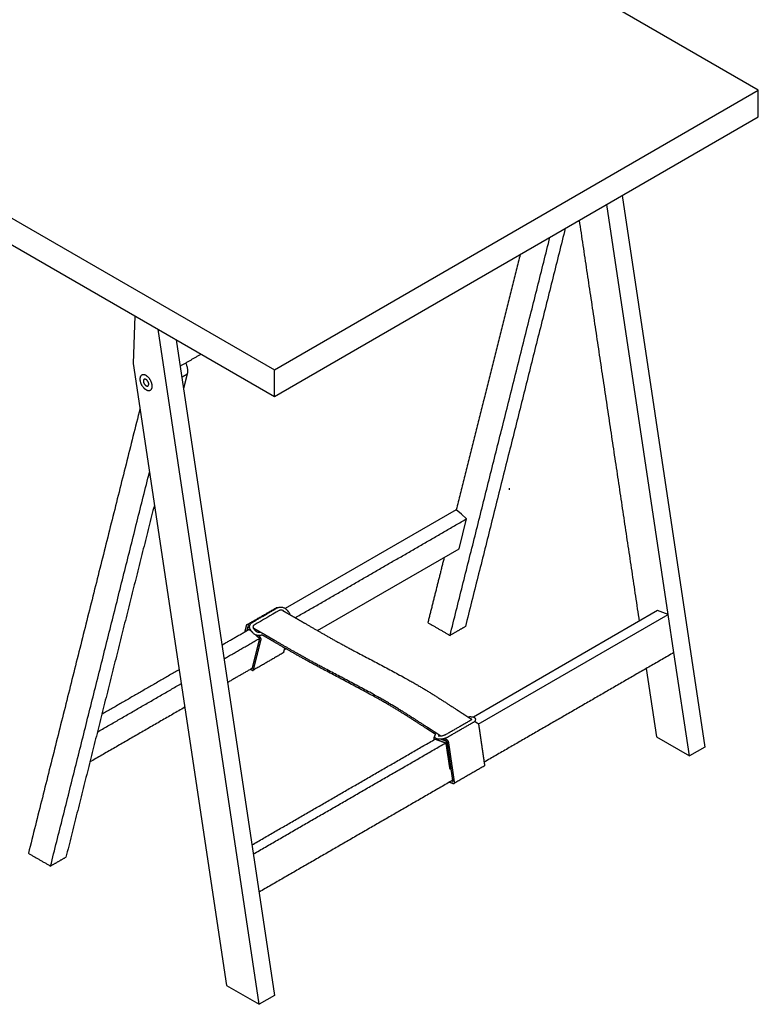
# Model space of a CAD drawing. Header units: millimetres. Extents: x -2948 to 2948, y -431 to 941.
# Tile 2 of 5: x -2263 to -1583, y -431 to 475. Entities that reach past the tile are written whole.
import ezdxf

# ---------------------------------------------------------------- set-up
doc = ezdxf.new("R2010")
doc.units = ezdxf.units.MM
doc.layers.add('Make2D$Visible$Courbes', color=7, linetype='Continuous', true_color=0x000000)
doc.layers.add('Make2D$Visible$Tangentes', color=7, linetype='Continuous', true_color=0x000000)

msp = doc.modelspace()

# ---------------------------------------------------------------- linework, layer by layer
at = {"layer": 'Make2D$Visible$Courbes', "color": 18, "lineweight": -3, "true_color": 0x000000}
msp.add_lwpolyline([(-2028.85, 153.04), (-1583.37, 410.24), (-2502.61, 940.96), (-2948.09, 683.77)], close=True, dxfattribs=at)
for points in [[(-2948.09, 683.77), (-2948.09, 659.27), (-2028.85, 128.55), (-1583.37, 385.75), (-1583.37, 410.24)], [(-1708.75, 313.36), (-1632.71, -194.17), (-1646.85, -202.34), (-1661.09, -107.27), (-1666.36, -72.15), (-1722.89, 305.2)], [(-2157.26, 202.69), (-2158.79, 158.71), (-2073.06, -413.51), (-2042.83, -430.96)], [(-2119.1, 180.66), (-2028.69, -422.79), (-2042.83, -430.96), (-2135.92, 190.37)], [(-1989.13, -87.03), (-1858.85, -11.81), (-1851.9, 15.84), (-1856.7, 20.02), (-1861.5, 24.19), (-2018.87, -66.67)], [(-1841.13, -173.05), (-1666.36, -72.15), (-1671.22, -70.4), (-1676.08, -68.66), (-1845.66, -166.56)], [(-1686.51, -121.95), (-1677.08, -184.89), (-1646.85, -202.34)]]:
    msp.add_lwpolyline(points, dxfattribs=at)
for points, degree in [([(-1748.3, 290.52), (-1720.67, 106.04), (-1693.03, -78.44)], 2), ([(-1761.02, 283.18), (-1807.02, 99.93), (-1853.01, -83.32)], 2), ([(-1867.15, -91.48), (-1821.16, 91.77), (-1775.16, 275.02)], 2), ([(-1802.51, 259.23), (-1832.01, 141.71), (-1861.5, 24.19)], 2), ([(-2115.47, 156.41), (-2105.87, 161.94), (-2096.28, 167.48)], 2), ([(-2109.08, 149.15), (-2110.74, 142.54), (-2112.4, 135.92)], 2), ([(-2028.85, 128.55), (-2028.85, 140.8), (-2028.85, 153.04)], 2), ([(-2152.57, 117.2), (-2203.92, -87.39), (-2255.27, -291.98)], 2), ([(-2234.85, -303.77), (-2189.34, -122.45), (-2143.83, 58.86)], 2), ([(-1812.38, 42.39), (-1812.38, 43.21), (-1812.38, 44.02)], 2), ([(-2139.31, 28.69), (-2180.01, -133.46), (-2220.7, -295.61)], 2), ([(-2009.61, -75.21), (-1930.76, -29.68), (-1851.9, 15.84)], 2), ([(-1872.52, -19.7), (-1880.05, -49.7), (-1887.57, -79.69)], 2), ([(-2054.3, -81.7), (-2040.53, -73.75), (-2026.75, -65.8)], 2), ([(-2049.21, -79.47), (-2037.66, -72.8), (-2026.11, -66.12)], 2), ([(-2024.36, -68.55), (-2032.07, -73), (-2039.78, -77.46), (-2047.49, -81.91)], 3), ([(-2025.75, -65.89), (-2025.75, -65.9), (-2025.74, -65.9), (-2025.74, -65.9), (-2025.74, -65.91), (-2025.73, -65.91), (-2025.73, -65.91), (-2025.72, -65.91), (-2025.72, -65.92), (-2025.71, -65.92)], 9), ([(-2021.35, -68.44), (-2019.08, -69.75), (-2016.81, -71.06), (-2014.54, -72.37), (-2012.27, -73.68), (-2010, -74.99), (-2007.73, -76.3), (-2005.46, -77.61), (-2003.19, -78.92), (-2000.92, -80.23)], 9), ([(-2017.31, -68.02), (-2016.66, -68.75), (-2016, -69.48)], 2), ([(-2000.92, -80.23), (-1988.44, -87.44), (-1975.95, -94.65), (-1963.47, -101.85), (-1950.98, -109.06), (-1910.8, -127.53), (-1898.39, -135.57), (-1885.97, -143.61), (-1873.55, -151.65), (-1861.13, -159.7)], 9), ([(-1887.57, -79.69), (-1877.36, -85.59), (-1867.15, -91.48)], 2), ([(-2077.01, -100.23), (-2064.54, -93.03), (-2052.06, -85.83)], 2), ([(-2054.7, -82.26), (-2054.87, -82.92), (-2055.03, -83.58), (-2055.19, -84.24), (-2055.35, -84.9), (-2055.51, -85.56), (-2055.67, -86.22), (-2055.83, -86.88), (-2055.99, -87.53), (-2056.15, -88.19)], 9), ([(-2053.4, -83.72), (-2053.49, -84.09), (-2053.58, -84.47), (-2053.67, -84.84), (-2053.76, -85.21), (-2053.85, -85.58), (-2053.94, -85.96), (-2054.04, -86.33), (-2054.13, -86.7), (-2054.22, -87.08)], 9), ([(-2053.44, -84.64), (-2053.5, -84.9), (-2053.57, -85.16), (-2053.63, -85.41), (-2053.7, -85.67), (-2053.76, -85.93), (-2053.83, -86.19), (-2053.89, -86.45), (-2053.96, -86.7), (-2054.02, -86.96)], 9), ([(-2051.55, -82.84), (-2051.75, -82.73), (-2051.95, -82.62), (-2052.14, -82.5), (-2052.34, -82.39), (-2052.54, -82.27), (-2052.74, -82.16), (-2052.94, -82.04), (-2053.13, -81.93), (-2053.33, -81.82)], 9), ([(-2051.52, -84.49), (-2051.69, -84.4), (-2051.86, -84.3), (-2052.03, -84.2), (-2052.2, -84.1), (-2052.37, -84), (-2052.54, -83.9), (-2052.71, -83.81), (-2052.88, -83.71), (-2053.05, -83.61)], 9), ([(-2052.64, -83.85), (-2052.63, -83.85), (-2052.63, -83.85)], 2), ([(-2052.06, -85.83), (-2052.07, -85.83), (-2052.07, -85.83), (-2052.07, -85.83), (-2052.07, -85.83), (-2052.07, -85.83), (-2052.07, -85.83), (-2052.07, -85.83), (-2052.07, -85.83), (-2052.07, -85.83)], 9), ([(-2052.07, -85.83), (-2051.8, -86.07), (-2051.53, -86.3), (-2051.26, -86.54), (-2050.99, -86.77), (-2050.72, -87.01), (-2050.45, -87.24), (-2050.18, -87.47), (-2049.91, -87.71), (-2049.64, -87.94)], 9), ([(-2051.49, -84.65), (-2051.52, -84.63), (-2051.54, -84.6), (-2051.57, -84.58), (-2051.59, -84.56), (-2051.62, -84.54), (-2051.64, -84.52), (-2051.67, -84.49), (-2051.69, -84.47), (-2051.72, -84.45)], 9), ([(-2048.67, -89.02), (-2049.32, -88.3), (-2049.96, -87.58)], 2), ([(-2048.35, -82.79), (-2048.35, -82.79), (-2048.35, -82.79), (-2048.35, -82.79)], 3), ([(-2028.5, -96.15), (-2030.69, -94.89), (-2032.88, -93.62), (-2035.07, -92.36), (-2037.26, -91.09), (-2039.45, -89.83), (-2041.64, -88.57), (-2043.83, -87.3), (-2046.02, -86.04), (-2048.21, -84.77)], 9), ([(-2047.67, -85.54), (-2047.02, -86.28), (-2046.36, -87.01)], 2), ([(-1853.01, -83.32), (-1860.08, -87.4), (-1867.15, -91.48)], 2), ([(-2075.1, -113.02), (-2058.78, -103.6), (-2042.47, -94.18)], 2), ([(-2042.47, -94.18), (-2043.24, -97.25), (-2044.01, -100.32), (-2044.78, -103.4), (-2045.55, -106.47), (-2046.32, -109.54), (-2047.1, -112.61), (-2047.87, -115.69), (-2048.64, -118.76), (-2049.41, -121.83)], 9), ([(-2048.04, -123.02), (-2047.27, -119.95), (-2046.5, -116.88), (-2045.72, -113.81), (-2044.95, -110.73), (-2044.18, -107.66), (-2043.41, -104.59), (-2042.64, -101.52), (-2041.87, -98.44), (-2041.1, -95.37)], 9), ([(-2046.3, -90.85), (-2045.87, -91.22), (-2045.45, -91.59), (-2045.02, -91.96), (-2044.6, -92.33), (-2044.17, -92.7), (-2043.74, -93.07), (-2043.32, -93.44), (-2042.89, -93.81), (-2042.47, -94.18)], 9), ([(-2042.12, -92.8), (-2042.26, -92.67), (-2042.41, -92.55), (-2042.55, -92.42), (-2042.69, -92.3), (-2042.84, -92.17), (-2042.98, -92.05), (-2043.13, -91.92), (-2043.27, -91.8), (-2043.41, -91.67)], 9), ([(-2028.5, -97.78), (-2029.79, -97.04), (-2031.08, -96.29), (-2032.37, -95.55), (-2033.66, -94.8), (-2034.95, -94.06), (-2036.24, -93.31), (-2037.53, -92.57), (-2038.83, -91.82), (-2040.12, -91.08)], 9), ([(-1888.71, -175.62), (-1901.12, -167.57), (-1913.54, -159.53), (-1925.96, -151.49), (-1938.38, -143.45), (-1978.56, -124.98), (-1991.05, -117.78), (-2003.53, -110.57), (-2016.02, -103.36), (-2028.5, -96.15)], 9), ([(-1888.79, -177.2), (-1901.2, -169.16), (-1913.61, -161.12), (-1926.03, -153.09), (-1938.44, -145.05), (-1978.59, -126.6), (-1991.07, -119.4), (-2003.55, -112.19), (-2016.02, -104.99), (-2028.5, -97.78)], 9), ([(-2020.83, -107.64), (-2034.62, -115.6), (-2048.41, -123.56)], 2), ([(-2019.44, -103.02), (-2019.55, -103.47), (-2019.66, -103.93), (-2019.78, -104.38), (-2019.89, -104.83), (-2020.01, -105.29), (-2020.12, -105.74), (-2020.23, -106.2), (-2020.35, -106.65), (-2020.46, -107.1)], 9), ([(-2018.13, -103.77), (-2019, -104.28), (-2019.88, -104.78)], 2), ([(-1661.09, -107.27), (-1748.44, -157.71), (-1835.79, -208.14)], 2), ([(-2116.57, -123.07), (-2152.14, -143.61), (-2187.71, -164.15)], 2), ([(-2049.41, -121.83), (-2060.62, -128.31), (-2071.84, -134.78)], 2), ([(-2050.57, -122.5), (-2050.48, -122.58), (-2050.39, -122.66), (-2050.3, -122.74), (-2050.21, -122.82), (-2050.12, -122.9), (-2050.03, -122.98), (-2049.94, -123.06), (-2049.85, -123.14), (-2049.76, -123.22)], 9), ([(-2191.78, -180.39), (-2153.22, -158.12), (-2114.65, -135.85)], 2), ([(-2111.39, -157.62), (-2155.06, -182.83), (-2198.72, -208.04)], 2), ([(-1861.13, -159.7), (-1859.57, -160.7), (-1858.01, -161.71), (-1856.46, -162.72), (-1854.9, -163.73), (-1853.34, -164.74), (-1851.78, -165.75), (-1850.23, -166.76), (-1848.67, -167.76), (-1847.11, -168.77)], 9), ([(-1870.72, -182.43), (-1859.16, -175.76), (-1847.61, -169.09)], 2), ([(-1846.08, -171.75), (-1857.64, -178.42), (-1869.21, -185.1)], 2), ([(-1847.75, -166.27), (-1847.08, -166.34), (-1846.41, -166.42)], 2), ([(-1844.46, -170.49), (-1844.19, -170.66), (-1843.92, -170.84), (-1843.65, -171.01), (-1843.39, -171.18), (-1843.12, -171.36), (-1842.85, -171.53), (-1842.58, -171.7), (-1842.32, -171.88), (-1842.05, -172.05)], 9), ([(-1880.33, -182.68), (-1881.27, -182.07), (-1882.21, -181.46), (-1883.15, -180.85), (-1884.09, -180.24), (-1885.03, -179.63), (-1885.97, -179.02), (-1886.91, -178.42), (-1887.85, -177.81), (-1888.79, -177.2)], 9), ([(-1875.82, -183.96), (-1877.25, -183.03), (-1878.69, -182.11), (-1880.12, -181.18), (-1881.55, -180.25), (-1882.98, -179.33), (-1884.41, -178.4), (-1885.84, -177.47), (-1887.27, -176.54), (-1888.71, -175.62)], 9), ([(-1840.74, -174.14), (-1840.16, -178.18), (-1839.57, -182.23), (-1838.98, -186.28), (-1838.39, -190.32), (-1837.8, -194.37), (-1837.21, -198.41), (-1836.62, -202.46), (-1836.03, -206.5), (-1835.44, -210.55)], 9), ([(-2049.45, -284.22), (-1965.12, -235.53), (-1880.79, -186.84)], 2), ([(-1882.18, -186.35), (-1882.16, -186.48), (-1882.14, -186.61), (-1882.12, -186.75), (-1882.1, -186.88), (-1882.08, -187.01), (-1882.06, -187.15), (-1882.04, -187.28), (-1882.02, -187.41), (-1882, -187.54)], 9), ([(-1881.76, -185.1), (-1881.44, -184.91), (-1881.12, -184.73)], 2), ([(-1881.01, -185.2), (-1881.03, -185.16), (-1881.04, -185.12), (-1881.05, -185.07)], 3), ([(-1880.79, -186.84), (-1879.71, -187.23), (-1878.63, -187.62), (-1877.55, -188.01), (-1876.47, -188.4), (-1875.39, -188.78), (-1874.3, -189.17), (-1873.22, -189.56), (-1872.14, -189.95), (-1871.06, -190.33)], 9), ([(-1877.12, -187), (-1877.79, -186.92), (-1878.46, -186.84)], 2), ([(-1878.11, -183.79), (-1877.44, -183.87), (-1876.77, -183.95)], 2), ([(-1871.33, -188.58), (-1871.81, -188.41), (-1872.29, -188.23), (-1872.77, -188.06), (-1873.25, -187.89), (-1873.73, -187.71), (-1874.22, -187.54), (-1874.7, -187.37), (-1875.18, -187.2), (-1875.66, -187.02)], 9), ([(-1869.99, -189.37), (-1870.43, -189.09), (-1870.87, -188.8), (-1871.31, -188.52), (-1871.75, -188.23), (-1872.19, -187.95), (-1872.64, -187.66), (-1873.08, -187.37), (-1873.52, -187.09), (-1873.96, -186.8)], 9), ([(-1869.63, -187.97), (-1869.91, -187.79), (-1870.18, -187.61), (-1870.46, -187.43), (-1870.74, -187.25), (-1871.02, -187.07), (-1871.3, -186.89), (-1871.58, -186.71), (-1871.86, -186.53), (-1872.14, -186.35)], 9), ([(-1864.47, -225.53), (-1865.05, -221.57), (-1865.63, -217.61), (-1866.2, -213.65), (-1866.78, -209.69), (-1867.36, -205.73), (-1867.93, -201.77), (-1868.51, -197.81), (-1869.09, -193.86), (-1869.66, -189.9)], 9), ([(-1863.02, -226.47), (-1863.61, -222.42), (-1864.2, -218.38), (-1864.79, -214.33), (-1865.38, -210.29), (-1865.96, -206.24), (-1866.55, -202.2), (-1867.14, -198.15), (-1867.73, -194.11), (-1868.32, -190.06)], 9), ([(-2048.19, -292.6), (-1959.63, -241.47), (-1871.06, -190.33)], 2), ([(-1871.06, -190.33), (-1870.67, -192.96), (-1870.27, -195.59), (-1869.88, -198.22), (-1869.49, -200.85), (-1869.09, -203.48), (-1868.7, -206.11), (-1868.3, -208.74), (-1867.91, -211.37), (-1867.52, -214)], 9), ([(-1866.13, -214.5), (-1866.52, -211.87), (-1866.92, -209.24), (-1867.31, -206.61), (-1867.7, -203.98), (-1868.1, -201.35), (-1868.49, -198.72), (-1868.88, -196.09), (-1869.28, -193.46), (-1869.67, -190.83)], 9), ([(-1867.52, -214), (-1867.36, -214.06), (-1867.21, -214.11), (-1867.05, -214.17), (-1866.9, -214.22), (-1866.75, -214.28), (-1866.59, -214.33), (-1866.44, -214.39), (-1866.28, -214.45), (-1866.13, -214.5)], 9), ([(-1866.08, -214.47), (-1866.1, -214.49), (-1866.13, -214.5)], 2), ([(-1865.81, -216.36), (-1865.81, -216.36), (-1865.81, -216.36)], 2), ([(-1835.83, -211.77), (-1849.62, -219.73), (-1863.41, -227.69)], 2), ([(-1864.58, -224.76), (-1953.76, -276.24), (-2042.93, -327.73)], 2), ([(-1867.57, -226.49), (-1867.19, -226.62), (-1866.81, -226.76), (-1866.43, -226.9), (-1866.05, -227.03), (-1865.67, -227.17), (-1865.29, -227.31), (-1864.91, -227.44), (-1864.53, -227.58), (-1864.15, -227.72)], 9), ([(-1864.76, -225.84), (-1864.87, -225.8), (-1864.99, -225.75), (-1865.1, -225.71), (-1865.22, -225.67), (-1865.34, -225.63), (-1865.45, -225.59), (-1865.57, -225.55), (-1865.68, -225.5), (-1865.8, -225.46)], 9), ([(-1864.47, -225.67), (-1864.61, -225.76), (-1864.76, -225.84)], 2), ([(-2255.27, -291.98), (-2245.06, -297.88), (-2234.85, -303.77)], 2), ([(-2220.7, -295.61), (-2227.78, -299.69), (-2234.85, -303.77)], 2)]:
    msp.add_open_spline(points, degree=degree, dxfattribs=at)
for points, weights in [([(-2110.52, 159.26), (-2107.98, 153.53), (-2109.08, 149.15)], [0.854453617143, 0.842071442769, 1]), ([(-2144.7, 138.69), (-2144.48, 139.12), (-2144.48, 139.74)], [0.882129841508, 0.918244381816, 1]), ([(-2026.75, -65.8), (-2026.34, -65.56), (-2025.75, -65.89)], [0.89698808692, 0.875001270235, 1]), ([(-2026.11, -66.12), (-2026.09, -66.12), (-2026.08, -66.11)], [0.896475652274, 0.893448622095, 0.890635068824]), ([(-2049.24, -79.48), (-2049.22, -79.47), (-2049.21, -79.47)], [0.896466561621, 0.893445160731, 0.890636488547]), ([(-2054.33, -81.72), (-2054.61, -81.88), (-2054.7, -82.26)], [0.89698808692, 0.912397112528, 1]), ([(-2053.33, -81.82), (-2053.92, -81.48), (-2054.33, -81.72)], [1, 0.875001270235, 0.89698808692]), ([(-2053.07, -84.1), (-2053.34, -84.26), (-2053.44, -84.64)], [0.966998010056, 0.94805722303, 1]), ([(-2053.05, -83.61), (-2053.33, -83.45), (-2053.4, -83.72)], [1, 0.787398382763, 1]), ([(-2049.96, -87.58), (-2049.97, -87.57), (-2049.98, -87.55)], [0.857818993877, 0.860258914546, 0.864094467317]), ([(-2048.65, -89.05), (-2048.66, -89.04), (-2048.67, -89.02)], [0.857819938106, 0.860369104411, 0.864441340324]), ([(-2047.67, -85.54), (-2047.67, -85.54), (-2047.67, -85.54)], [0.857817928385, 0.857818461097, 0.857818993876]), ([(-2046.36, -87.01), (-2046.36, -87.01), (-2046.36, -87.01)], [0.857818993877, 0.857819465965, 0.857819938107]), ([(-2041.1, -95.37), (-2040.75, -93.99), (-2042.12, -92.8)], [1, 0.707106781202, 1]), ([(-2020.46, -107.1), (-2020.56, -107.48), (-2020.83, -107.64)], [1, 0.948065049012, 0.966997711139]), ([(-2048.41, -123.56), (-2048.13, -123.41), (-2048.04, -123.02)], [0.966997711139, 0.948065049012, 1]), ([(-1847.61, -169.09), (-1847.6, -169.09), (-1847.59, -169.08)], [0.885201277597, 0.887781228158, 0.890571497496]), ([(-1842.05, -172.05), (-1840.94, -172.77), (-1840.74, -174.14)], [1, 0.787398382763, 1]), ([(-1881.79, -185.11), (-1882.32, -185.42), (-1882.18, -186.35)], [0.861072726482, 0.820369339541, 1]), ([(-1881.05, -185.09), (-1881.48, -184.94), (-1881.79, -185.11)], [1, 0.886737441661, 0.861072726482]), ([(-1877.12, -187), (-1877.12, -187), (-1877.12, -187)], [0.870141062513, 0.870138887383, 0.870136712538]), ([(-1876.77, -183.95), (-1876.77, -183.95), (-1876.77, -183.95)], [0.870145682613, 0.870143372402, 0.870141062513]), ([(-1870.74, -182.45), (-1870.73, -182.44), (-1870.72, -182.43)], [0.885198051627, 0.887780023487, 0.890572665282]), ([(-1869.66, -189.9), (-1869.71, -189.55), (-1869.99, -189.37)], [1, 0.787398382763, 1]), ([(-1868.32, -190.06), (-1868.52, -188.69), (-1869.63, -187.97)], [1, 0.787398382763, 1]), ([(-1835.44, -210.55), (-1835.31, -211.47), (-1835.83, -211.77)], [1, 0.821940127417, 0.861840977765]), ([(-1864.76, -225.84), (-1864.65, -225.88), (-1864.57, -225.83)], [1, 0.887132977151, 0.861840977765]), ([(-1864.57, -225.83), (-1864.44, -225.76), (-1864.47, -225.53)], [0.861840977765, 0.821940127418, 1]), ([(-1863.41, -227.69), (-1862.88, -227.39), (-1863.02, -226.47)], [0.861840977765, 0.821940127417, 1]), ([(-1864.15, -227.72), (-1863.72, -227.87), (-1863.41, -227.69)], [1, 0.887132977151, 0.861840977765])]:
    msp.add_rational_spline(points, weights, degree=2, dxfattribs=at)
for points, weights, knots in [([(-2141.4, 139.17), (-2142.45, 146.2), (-2148.01, 148.19), (-2153.57, 150.19), (-2152.51, 143.16)], [1, 0.707106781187, 1, 0.707106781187, 1], [0, 0, 0, 16, 16, 32, 32, 32]), ([(-2152.51, 143.16), (-2151.46, 136.13), (-2145.9, 134.14), (-2140.35, 132.15), (-2141.4, 139.17)], [1, 0.707106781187, 1, 0.707106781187, 1], [32, 32, 32, 48, 48, 64, 64, 64]), ([(-2144.48, 139.74), (-2144.48, 142.6), (-2146.96, 144.02), (-2149.43, 145.45), (-2149.43, 142.6)], [1, 0.707106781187, 1, 0.707106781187, 1], [0, 0, 0, 7, 7, 14, 14, 14]), ([(-2149.43, 142.6), (-2149.43, 139.74), (-2146.96, 138.31), (-2145.36, 137.39), (-2144.7, 138.69)], [1, 0.707106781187, 1, 0.78886239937, 0.882129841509], [14, 14, 14, 21, 21, 26.046082, 26.046082, 26.046082]), ([(-2051.72, -84.45), (-2052.29, -83.96), (-2052.79, -84.01), (-2052.94, -84.03), (-2053.07, -84.1)], [1, 0.923873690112, 1, 0.975816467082, 0.966998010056], [14.001646, 14.001646, 14.001646, 15.658572, 15.658572, 16.184938, 16.184938, 16.184938]), ([(-2049.76, -123.22), (-2049.19, -123.71), (-2048.69, -123.65), (-2048.53, -123.64), (-2048.41, -123.56)], [1, 0.923879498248, 1, 0.975814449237, 0.966997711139], [16.00166, 16.00166, 16.00166, 17.658515, 17.658515, 18.184943, 18.184943, 18.184943]), ([(-1869.67, -190.83), (-1869.78, -190.11), (-1870.27, -189.45), (-1870.75, -188.78), (-1871.33, -188.58)], [1, 0.923873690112, 1, 0.923873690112, 1], [26.950907, 26.950907, 26.950907, 28.607833, 28.607833, 30.264758, 30.264758, 30.264758])]:
    msp.add_rational_spline(points, weights, degree=2, knots=knots, dxfattribs=at)
for points, knots in [([(-2026.08, -66.11), (-2025.78, -65.94), (-2025.45, -65.79), (-2025.11, -65.68), (-2024.75, -65.56), (-2024.37, -65.47), (-2023.98, -65.42), (-2023.57, -65.37), (-2023.16, -65.36), (-2022.75, -65.38), (-2022.32, -65.4), (-2021.9, -65.46), (-2021.48, -65.56), (-2021.07, -65.65), (-2020.65, -65.78), (-2020.25, -65.95), (-2019.86, -66.11), (-2019.48, -66.3), (-2019.12, -66.52), (-2018.77, -66.73), (-2018.44, -66.97), (-2018.13, -67.22), (-2017.84, -67.47), (-2017.56, -67.73), (-2017.31, -68.02)], [157.76586, 157.76586, 157.76586, 157.76586, 158.943109, 158.943109, 158.943109, 160.204956, 160.204956, 160.204956, 161.50258, 161.50258, 161.50258, 162.814521, 162.814521, 162.814521, 164.118055, 164.118055, 164.118055, 165.391107, 165.391107, 165.391107, 166.614498, 166.614498, 166.614498, 167.773539, 167.773539, 167.773539, 167.773539]), ([(-2020, -69.21), (-2020.18, -69.07), (-2020.36, -68.94), (-2020.56, -68.82), (-2020.77, -68.69), (-2020.98, -68.58), (-2021.2, -68.49), (-2021.43, -68.4), (-2021.66, -68.33), (-2021.9, -68.27), (-2022.13, -68.22), (-2022.37, -68.19), (-2022.6, -68.17), (-2022.83, -68.16), (-2023.05, -68.17), (-2023.27, -68.2), (-2023.47, -68.22), (-2023.67, -68.27), (-2023.86, -68.33), (-2024.04, -68.39), (-2024.2, -68.46), (-2024.36, -68.55)], [-6.932491, -6.932491, -6.932491, -6.932491, -5.969418, -5.969418, -5.969418, -4.958996, -4.958996, -4.958996, -3.926978, -3.926978, -3.926978, -2.894967, -2.894967, -2.894967, -1.884541, -1.884541, -1.884541, -0.914717, -0.914717, -0.914717, 0, 0, 0, 0]), ([(-2016, -69.48), (-2015.75, -69.77), (-2015.52, -70.07), (-2015.32, -70.38), (-2015.11, -70.71), (-2014.93, -71.06), (-2014.78, -71.42), (-2014.65, -71.74), (-2014.55, -72.07), (-2014.47, -72.41)], [169.817984, 169.817984, 169.817984, 169.817984, 170.985712, 170.985712, 170.985712, 172.237172, 172.237172, 172.237172, 173.365581, 173.365581, 173.365581, 173.365581]), ([(-2049.98, -87.55), (-2050.23, -87.28), (-2050.45, -86.99), (-2050.64, -86.69), (-2050.85, -86.35), (-2051.04, -86), (-2051.18, -85.65), (-2051.34, -85.27), (-2051.45, -84.88), (-2051.52, -84.49), (-2051.6, -84.08), (-2051.62, -83.67), (-2051.6, -83.26), (-2051.57, -82.86), (-2051.5, -82.45), (-2051.37, -82.07), (-2051.29, -81.82), (-2051.18, -81.57), (-2051.06, -81.34)], [114.615699, 114.615699, 114.615699, 114.615699, 115.747202, 115.747202, 115.747202, 116.998662, 116.998662, 116.998662, 118.320934, 118.320934, 118.320934, 119.692655, 119.692655, 119.692655, 121.082709, 121.082709, 121.082709, 121.988318, 121.988318, 121.988318, 121.988318]), ([(-2051.06, -81.34), (-2050.99, -81.22), (-2050.93, -81.1), (-2050.85, -80.99), (-2050.64, -80.67), (-2050.39, -80.38), (-2050.11, -80.12), (-2049.84, -79.88), (-2049.55, -79.66), (-2049.24, -79.48)], [121.988318, 121.988318, 121.988318, 121.988318, 122.450141, 122.450141, 122.450141, 123.760571, 123.760571, 123.760571, 124.984097, 124.984097, 124.984097, 124.984097]), ([(-2040.12, -91.08), (-2040.35, -91.2), (-2040.6, -91.3), (-2040.85, -91.39), (-2041.22, -91.51), (-2041.6, -91.59), (-2041.99, -91.64), (-2042.39, -91.7), (-2042.8, -91.71), (-2043.22, -91.69), (-2043.64, -91.66), (-2044.06, -91.6), (-2044.48, -91.51), (-2044.9, -91.41), (-2045.31, -91.28), (-2045.71, -91.12), (-2046.1, -90.96), (-2046.48, -90.77), (-2046.84, -90.55), (-2047.19, -90.34), (-2047.52, -90.1), (-2047.83, -89.84), (-2048.13, -89.6), (-2048.4, -89.33), (-2048.65, -89.05)], [102.62387, 102.62387, 102.62387, 102.62387, 103.506065, 103.506065, 103.506065, 104.768021, 104.768021, 104.768021, 106.065757, 106.065757, 106.065757, 107.377813, 107.377813, 107.377813, 108.68146, 108.68146, 108.68146, 109.954622, 109.954622, 109.954622, 111.178119, 111.178119, 111.178119, 112.337265, 112.337265, 112.337265, 112.337265]), ([(-2048.35, -82.79), (-2048.4, -82.86), (-2048.43, -82.94), (-2048.46, -83.03), (-2048.5, -83.16), (-2048.53, -83.3), (-2048.54, -83.45), (-2048.55, -83.6), (-2048.54, -83.77), (-2048.5, -83.94), (-2048.47, -84.12), (-2048.42, -84.3), (-2048.34, -84.49), (-2048.27, -84.67), (-2048.18, -84.85), (-2048.06, -85.03), (-2047.95, -85.21), (-2047.82, -85.38), (-2047.67, -85.54)], [34.937164, 34.937164, 34.937164, 34.937164, 35.445624, 35.445624, 35.445624, 36.230556, 36.230556, 36.230556, 37.017568, 37.017568, 37.017568, 37.792665, 37.792665, 37.792665, 38.542496, 38.542496, 38.542496, 39.255169, 39.255169, 39.255169, 39.255169]), ([(-2047.49, -81.91), (-2047.64, -82), (-2047.93, -82.21), (-2048.2, -82.52), (-2048.33, -82.73), (-2048.35, -82.79)], [32.711111, 32.711111, 32.711111, 32.711111, 33.626023, 34.595905, 34.93716, 34.93716, 34.93716, 34.93716]), ([(-2046.36, -87.01), (-2046.21, -87.18), (-2046.05, -87.34), (-2045.87, -87.49), (-2045.68, -87.64), (-2045.47, -87.79), (-2045.26, -87.92), (-2045.03, -88.06), (-2044.79, -88.18), (-2044.55, -88.28), (-2044.3, -88.38), (-2044.05, -88.46), (-2043.79, -88.52), (-2043.54, -88.58), (-2043.29, -88.61), (-2043.05, -88.62), (-2042.82, -88.64), (-2042.59, -88.63), (-2042.38, -88.6), (-2042.18, -88.58), (-2041.99, -88.53), (-2041.82, -88.48), (-2041.82, -88.47), (-2041.81, -88.47), (-2041.8, -88.47)], [41.299669, 41.299669, 41.299669, 41.299669, 42.016752, 42.016752, 42.016752, 42.78013, 42.78013, 42.78013, 43.57636, 43.57636, 43.57636, 44.387739, 44.387739, 44.387739, 45.194591, 45.194591, 45.194591, 45.97839, 45.97839, 45.97839, 46.724509, 46.724509, 46.724509, 46.752815, 46.752815, 46.752815, 46.752815]), ([(-1850.73, -166.43), (-1850.69, -166.42), (-1850.65, -166.41), (-1850.61, -166.41), (-1850.25, -166.35), (-1849.9, -166.3), (-1849.55, -166.27), (-1849.22, -166.24), (-1848.9, -166.22), (-1848.6, -166.22), (-1848.3, -166.22), (-1848.02, -166.24), (-1847.75, -166.27)], [5.464889, 5.464889, 5.464889, 5.464889, 5.594386, 5.594386, 5.594386, 6.738767, 6.738767, 6.738767, 7.850281, 7.850281, 7.850281, 8.919429, 8.919429, 8.919429, 8.919429]), ([(-1847.59, -169.08), (-1847.41, -168.98), (-1847.26, -168.88), (-1847.14, -168.79), (-1847.11, -168.77), (-1847.08, -168.75), (-1847.05, -168.73)], [42.8767778, 42.8767778, 42.8767778, 42.8767778, 43.6664064, 43.6664064, 43.6664064, 43.8440298, 43.8440298, 43.8440298, 43.8440298]), ([(-1847.05, -168.73), (-1847.12, -168.7), (-1847.21, -168.66), (-1847.31, -168.64), (-1847.33, -168.63)], [43.8440298, 43.8440298, 43.8440298, 43.8440298, 44.5401538, 44.6619277, 44.6619277, 44.6619277, 44.6619277]), ([(-1846.41, -166.42), (-1846.13, -166.45), (-1845.86, -166.5), (-1845.61, -166.58), (-1845.42, -166.63), (-1845.24, -166.7), (-1845.07, -166.78), (-1844.97, -166.83), (-1844.88, -166.88), (-1844.78, -166.94), (-1844.47, -167.13), (-1844.2, -167.4), (-1844, -167.74), (-1843.92, -167.88), (-1843.86, -168.03), (-1843.81, -168.19)], [10.963874, 10.963874, 10.963874, 10.963874, 12.070305, 12.070305, 12.070305, 12.872971, 12.872971, 12.872971, 13.326123, 13.326123, 13.326123, 14.821904, 14.821904, 14.821904, 15.434725, 15.434725, 15.434725, 15.434725]), ([(-1843.81, -168.19), (-1843.74, -168.45), (-1843.72, -168.72), (-1843.74, -168.99), (-1843.78, -169.37), (-1843.92, -169.71), (-1844.1, -170.01), (-1844.11, -170.02), (-1844.12, -170.04), (-1844.13, -170.05), (-1844.28, -170.29), (-1844.47, -170.52), (-1844.67, -170.72), (-1844.87, -170.92), (-1845.1, -171.1), (-1845.34, -171.28), (-1845.57, -171.44), (-1845.81, -171.6), (-1846.08, -171.75)], [15.434725, 15.434725, 15.434725, 15.434725, 16.461446, 16.461446, 16.461446, 17.92814, 17.92814, 17.92814, 17.997853, 17.997853, 17.997853, 19.201913, 19.201913, 19.201913, 20.35667, 20.35667, 20.35667, 21.415936, 21.415936, 21.415936, 21.415936]), ([(-1881.05, -185.07), (-1881.13, -184.81), (-1881.15, -184.54), (-1881.12, -184.27), (-1881.08, -183.89), (-1880.95, -183.55), (-1880.77, -183.25), (-1880.76, -183.24), (-1880.75, -183.22), (-1880.74, -183.21), (-1880.62, -183.02), (-1880.48, -182.84), (-1880.33, -182.68)], [69.702261, 69.702261, 69.702261, 69.702261, 70.72898, 70.72898, 70.72898, 72.195672, 72.195672, 72.195672, 72.265385, 72.265385, 72.265385, 73.205899, 73.205899, 73.205899, 73.205899]), ([(-1878.46, -186.84), (-1878.74, -186.81), (-1879.01, -186.76), (-1879.26, -186.69), (-1879.44, -186.63), (-1879.62, -186.57), (-1879.8, -186.48), (-1879.89, -186.44), (-1879.99, -186.38), (-1880.08, -186.33), (-1880.39, -186.13), (-1880.67, -185.87), (-1880.87, -185.52), (-1880.92, -185.42), (-1880.97, -185.31), (-1881.01, -185.2)], [65.090973, 65.090973, 65.090973, 65.090973, 66.197404, 66.197404, 66.197404, 67.000071, 67.000071, 67.000071, 67.453222, 67.453222, 67.453222, 68.949004, 68.949004, 68.949004, 69.395326, 69.395326, 69.395326, 69.395326]), ([(-1869.21, -185.1), (-1869.46, -185.25), (-1869.74, -185.39), (-1870.03, -185.53), (-1870.33, -185.68), (-1870.65, -185.81), (-1870.98, -185.94), (-1871.32, -186.08), (-1871.68, -186.2), (-1872.04, -186.31), (-1872.4, -186.43), (-1872.77, -186.53), (-1873.15, -186.63), (-1873.52, -186.72), (-1873.89, -186.79), (-1874.26, -186.86), (-1874.62, -186.92), (-1874.97, -186.96), (-1875.31, -187), (-1875.65, -187.03), (-1875.96, -187.04), (-1876.27, -187.04), (-1876.57, -187.04), (-1876.85, -187.03), (-1877.12, -187)], [54.127047, 54.127047, 54.127047, 54.127047, 55.170127, 55.170127, 55.170127, 56.265835, 56.265835, 56.265835, 57.401655, 57.401655, 57.401655, 58.560178, 58.560178, 58.560178, 59.721428, 59.721428, 59.721428, 60.865801, 60.865801, 60.865801, 61.977307, 61.977307, 61.977307, 63.046476, 63.046476, 63.046476, 63.046476]), ([(-1876.77, -183.95), (-1876.63, -183.97), (-1876.46, -183.98), (-1876.27, -183.98), (-1876.07, -183.98), (-1875.84, -183.96), (-1875.59, -183.94), (-1875.34, -183.92), (-1875.06, -183.88), (-1874.77, -183.83), (-1874.48, -183.78), (-1874.18, -183.72), (-1873.87, -183.65), (-1873.57, -183.57), (-1873.26, -183.49), (-1872.96, -183.39), (-1872.66, -183.3), (-1872.37, -183.2), (-1872.1, -183.09), (-1871.83, -182.98), (-1871.58, -182.87), (-1871.34, -182.76), (-1871.13, -182.66), (-1870.92, -182.55), (-1870.74, -182.45)], [2.898932, 2.898932, 2.898932, 2.898932, 3.71991, 3.71991, 3.71991, 4.601133, 4.601133, 4.601133, 5.528264, 5.528264, 5.528264, 6.480946, 6.480946, 6.480946, 7.435795, 7.435795, 7.435795, 8.36944, 8.36944, 8.36944, 9.261279, 9.261279, 9.261279, 10.095656, 10.095656, 10.095656, 10.095656])]:
    msp.add_open_spline(points, degree=3, knots=knots, dxfattribs=at)
at = {"layer": 'Make2D$Visible$Tangentes', "color": 18, "lineweight": -3, "true_color": 0x000000}
for points in [[(-2113.96, 146.33), (-2111.52, 147.74), (-2109.08, 149.15)], [(-2051.66, -84.41), (-2051.66, -84.41), (-2051.66, -84.41)], [(-2039.63, -91.36), (-2039.63, -91.36), (-2039.63, -91.36)], [(-2036.89, -92.94), (-2036.89, -92.94), (-2036.89, -92.94)], [(-1871.27, -188.55), (-1871.27, -188.55), (-1871.27, -188.55)], [(-1869.54, -190.75), (-1869.54, -190.75), (-1869.54, -190.75)]]:
    msp.add_open_spline(points, degree=2, dxfattribs=at)
for points, weights in [([(-2024.57, -68.78), (-2024.57, -68.78), (-2024.57, -68.78)], [0.896485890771, 0.896480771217, 0.896475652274]), ([(-2017.31, -68.02), (-2017.31, -68.02), (-2017.31, -68.02)], [0.857819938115, 0.85781946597, 0.857818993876]), ([(-2047.7, -82.13), (-2047.7, -82.13), (-2047.7, -82.13)], [0.896475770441, 0.896471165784, 0.896466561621]), ([(-1847.75, -166.27), (-1847.75, -166.27), (-1847.75, -166.27)], [0.870141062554, 0.870143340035, 0.870145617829]), ([(-1846.41, -166.42), (-1846.41, -166.42), (-1846.41, -166.42)], [0.870145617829, 0.870148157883, 0.870150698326]), ([(-1846.08, -171.75), (-1846.08, -171.75), (-1846.08, -171.75)], [0.885201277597, 0.885199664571, 0.885198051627]), ([(-1878.46, -186.84), (-1878.46, -186.84), (-1878.46, -186.84)], [0.870145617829, 0.870148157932, 0.870150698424]), ([(-1869.21, -185.1), (-1869.21, -185.1), (-1869.21, -185.1)], [0.885198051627, 0.885196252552, 0.88519445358])]:
    msp.add_rational_spline(points, weights, degree=2, dxfattribs=at)

doc.saveas('drawing.dxf')
